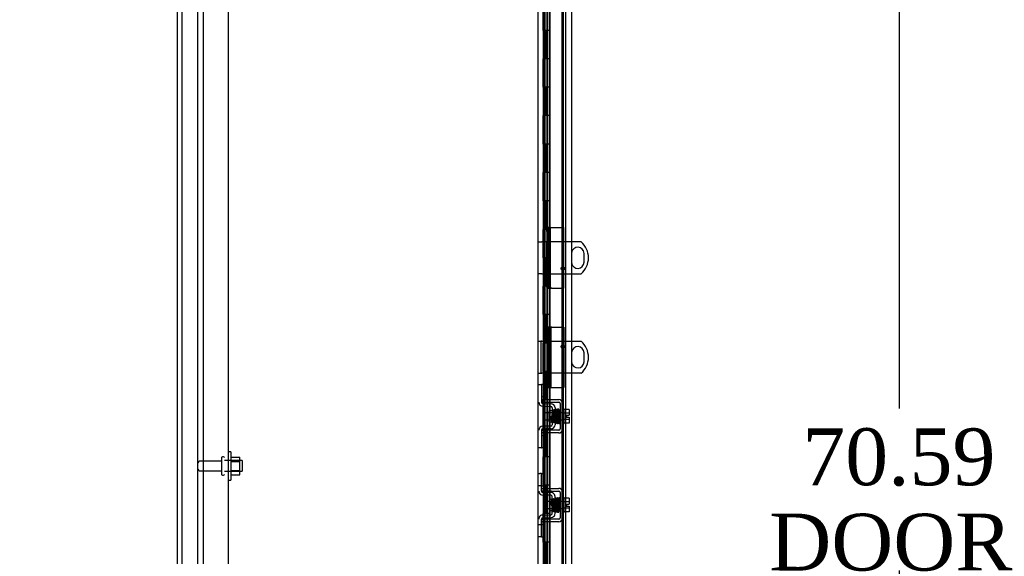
# Model space of a CAD drawing. Header units: inches. Extents: x 2 to 538, y -2 to 358.
# Tile 10 of 38: x 22 to 57, y 183 to 202. Entities that reach past the tile are written whole.
import ezdxf
from ezdxf.enums import TextEntityAlignment as Align
from ezdxf.lldxf.tags import DXFTag

# ---------------------------------------------------------------- set-up
doc = ezdxf.new("R2010")
doc.units = ezdxf.units.IN
doc.header["$MEASUREMENT"] = 0
for name, color, linetype in [('COM40153-2', 7, 'Continuous'), ('COM42667', 7, 'Continuous'), ('COM42780', 7, 'Continuous'), ('COM43134', 7, 'Continuous'), ('COM50780', 7, 'Continuous'), ('COM52167-15', 7, 'Continuous'), ('COM52168-15', 7, 'Continuous'), ('COM54746-68', 7, 'Continuous'), ('COM55738-23', 7, 'Continuous'), ('COM70220', 7, 'Continuous'), ('COM71188-5', 7, 'Continuous'), ('Default', 7, 'Continuous'), ('NTS166105', 7, 'Continuous'), ('SCC19011', 7, 'Continuous'), ('SPR20265', 7, 'Continuous'), ('STD26089', 7, 'Continuous'), ('WAF25035', 7, 'Continuous'), ('WAF25059', 7, 'Continuous')]:
    doc.layers.add(name, color=color, linetype=linetype)
doc.styles.add('SEACAD_Times_New_Roman', font='times.ttf')
tags = doc.linetypes.add('HIDDEN2', pattern=[0.1875, 0.125, -0.0625]).pattern_tags.tags
tags[6:7] = [DXFTag(74, 4), DXFTag(75, 0), DXFTag(340, '0'), DXFTag(46, 0.0), DXFTag(50, 0.0), DXFTag(44, 0.0), DXFTag(45, 0.0)]
tags[4:5] = [DXFTag(74, 4), DXFTag(75, 0), DXFTag(340, '0'), DXFTag(46, 0.0), DXFTag(50, 0.0), DXFTag(44, 0.0), DXFTag(45, 0.0)]
doc.dimstyles.new('HAMMOND_(STH_-_540x360)', dxfattribs={"dimtxt": 2, "dimasz": 2.5, "dimexe": 1, "dimexo": 1, "dimgap": 0.5, "dimtad": 0, "dimtih": 1, "dimtoh": 1, "dimzin": 0, "dimdsep": 46, "dimtxsty": 'SEACAD_Times_New_Roman', "dimblk1": '_SE_FILLED', "dimblk2": '_SE_FILLED', "dimsah": 1, "dimcen": 1, "dimadec": 0, "dimazin": 0, "dimtfac": 0.8, "dimtofl": 0, "dimtmove": 0, "dimatfit": 3, "dimfxl": 0, "dimtolj": 1, "dimtzin": 0, "dimarcsym": 0})

# ---------------------------------------------------------------- blocks, each defined once
blk = doc.blocks.new('SE3')
at = {"layer": 'COM40153-2', "color": 7, "linetype": 'HIDDEN2'}
for p, q in [((41.073, 194.648), (41.003, 194.648)), ((41.003, 194.648), (41.003, 194.619)), ((41.003, 194.506), (41.003, 194.619)), ((41.003, 194.506), (41.003, 194.171)), ((41.073, 194.619), (41.073, 194.648)), ((41.073, 194.619), (41.073, 194.506)), ((41.073, 194.171), (41.073, 194.506)), ((41.16, 194.648), (41.178, 194.648)), ((41.178, 194.648), (41.603, 194.648)), ((41.603, 192.523), (41.603, 194.648)), ((41.073, 194.171), (41.003, 194.171)), ((41.003, 193), (41.003, 194.171)), ((41.073, 193), (41.073, 194.171)), ((41.073, 193), (41.003, 193)), ((41.003, 193), (41.003, 192.666)), ((41.073, 192.666), (41.073, 193)), ((41.003, 192.553), (41.003, 192.666)), ((41.003, 192.553), (41.003, 192.523)), ((41.073, 192.523), (41.003, 192.523)), ((41.073, 192.666), (41.073, 192.553)), ((41.073, 192.523), (41.073, 192.553)), ((41.178, 192.523), (41.073, 192.523)), ((41.178, 192.523), (41.603, 192.523)), ((41.178, 191.148), (41.003, 191.148)), ((41.003, 191.148), (41.003, 189.023)), ((41.178, 191.148), (41.603, 191.148)), ((41.603, 191.148), (41.603, 189.023)), ((41.122, 189.023), (41.178, 189.023)), ((41.178, 189.023), (41.603, 189.023))]:
    blk.add_line(p, q, dxfattribs=at)
at = {"layer": 'COM42667', "color": 7, "linetype": 'HIDDEN2'}
for p, q in [((40.816, 188.6), (40.941, 188.6)), ((40.941, 188.6), (41.424, 188.6)), ((40.941, 188.505), (40.816, 188.505)), ((40.941, 188.505), (41.424, 188.505)), ((41.472, 188.457), (41.472, 187.566)), ((41.567, 188.457), (41.567, 187.566)), ((40.816, 187.518), (40.941, 187.518)), ((41.424, 187.518), (40.941, 187.518)), ((40.941, 187.423), (40.816, 187.423)), ((41.424, 187.423), (40.941, 187.423)), ((40.816, 185.476), (40.941, 185.476)), ((40.816, 185.381), (40.816, 185.419)), ((40.941, 185.476), (41.108, 185.476)), ((41.108, 185.476), (41.168, 185.476)), ((41.168, 185.476), (41.424, 185.476)), ((40.941, 185.381), (40.816, 185.381)), ((41.108, 185.381), (40.941, 185.381)), ((41.168, 185.381), (41.108, 185.381)), ((41.168, 185.381), (41.424, 185.381)), ((41.472, 185.333), (41.472, 184.442)), ((41.567, 185.333), (41.567, 184.442)), ((40.816, 184.394), (40.941, 184.394)), ((40.816, 184.356), (40.816, 184.394)), ((41.108, 184.394), (40.941, 184.394)), ((41.168, 184.394), (41.108, 184.394)), ((41.424, 184.394), (41.168, 184.394)), ((40.941, 184.299), (40.816, 184.299)), ((41.108, 184.299), (40.941, 184.299)), ((41.168, 184.299), (41.108, 184.299)), ((41.424, 184.299), (41.168, 184.299))]:
    blk.add_line(p, q, dxfattribs=at)
for centre, radius, start, end in [((41.424, 188.457), 0.143, 0, 90), ((41.424, 188.457), 0.048, 0, 90), ((41.424, 187.566), 0.143, 270, 0), ((41.424, 187.566), 0.048, 270, 0), ((41.424, 185.333), 0.143, 0, 90), ((41.424, 185.333), 0.048, 0, 90), ((41.424, 184.442), 0.143, 270, 0), ((41.424, 184.442), 0.048, 270, 0)]:
    blk.add_arc(centre, radius, start, end, dxfattribs=at)
at = {"layer": 'COM42780', "color": 7, "linetype": 'HIDDEN2'}
for p, q in [((40.721, 189.127), (40.816, 189.127)), ((40.816, 189.127), (40.816, 188.877)), ((40.83, 189.127), (40.816, 189.127)), ((40.816, 188.877), (40.816, 188.504)), ((40.881, 189.127), (40.83, 189.127)), ((40.881, 189.127), (40.881, 188.69)), ((40.816, 188.69), (40.83, 188.69)), ((40.881, 188.69), (40.83, 188.69)), ((40.862, 188.362), (41.151, 188.356)), ((40.863, 188.457), (41.153, 188.451)), ((41.103, 187.817), (41.103, 188.207)), ((41.198, 188.207), (41.103, 188.207)), ((41.198, 188.308), (41.198, 187.715)), ((41.293, 188.308), (41.293, 187.715)), ((40.816, 187.519), (40.816, 187.146)), ((41.151, 187.667), (40.862, 187.661)), ((41.153, 187.572), (40.863, 187.567)), ((41.103, 187.817), (41.198, 187.817)), ((40.83, 187.333), (40.816, 187.333)), ((40.816, 187.146), (40.816, 186.896)), ((40.83, 187.333), (40.881, 187.333)), ((40.881, 187.333), (40.881, 186.896)), ((40.816, 186.896), (40.721, 186.896)), ((40.816, 186.896), (40.83, 186.896)), ((40.881, 186.896), (40.83, 186.896)), ((40.721, 186.003), (40.763, 186.003)), ((40.814, 186.003), (40.763, 186.003)), ((40.814, 186.003), (40.881, 186.003)), ((40.814, 185.566), (40.814, 186.003)), ((40.881, 185.566), (40.881, 186.003)), ((40.763, 185.566), (40.721, 185.566)), ((40.814, 185.566), (40.763, 185.566)), ((40.814, 185.566), (40.881, 185.566)), ((40.816, 185.419), (40.816, 185.566)), ((41.151, 185.232), (40.862, 185.238)), ((41.153, 185.327), (40.863, 185.333)), ((41.103, 185.083), (41.103, 184.693)), ((41.198, 185.083), (41.103, 185.083)), ((41.207, 185.316), (41.153, 185.327)), ((41.198, 184.591), (41.198, 185.184)), ((41.293, 184.591), (41.293, 185.184)), ((40.862, 184.537), (41.151, 184.543)), ((40.863, 184.443), (41.153, 184.448)), ((41.103, 184.693), (41.198, 184.693)), ((41.153, 184.448), (41.207, 184.459)), ((40.721, 184.209), (40.763, 184.209)), ((40.763, 184.209), (40.814, 184.209)), ((40.814, 184.209), (40.881, 184.209)), ((40.814, 183.772), (40.814, 184.209)), ((40.816, 184.209), (40.816, 184.356)), ((40.881, 183.772), (40.881, 184.209)), ((40.763, 183.772), (40.721, 183.772)), ((40.814, 183.772), (40.763, 183.772)), ((40.814, 183.772), (40.881, 183.772))]:
    blk.add_line(p, q, dxfattribs=at)
for centre, radius, start, end in [((40.864, 188.504), 0.143, 180, 269), ((40.864, 188.504), 0.048, 180, 269), ((41.15, 188.308), 0.048, 0, 89), ((41.15, 188.308), 0.143, 0, 89), ((40.864, 187.519), 0.143, 91, 180), ((40.864, 187.519), 0.048, 91, 180), ((41.15, 187.715), 0.048, 271, 0), ((41.15, 187.715), 0.143, 271, 0), ((40.864, 185.38), 0.143, 180, 206.9082), ((40.864, 185.38), 0.143, 206.9082, 269), ((40.864, 185.38), 0.048, 180, 269), ((41.15, 185.184), 0.048, 0, 89), ((41.15, 185.184), 0.143, 0, 66.6665), ((40.864, 184.395), 0.143, 153.0918, 180), ((40.864, 184.395), 0.143, 91, 153.0918), ((40.864, 184.395), 0.048, 91, 180), ((41.15, 184.591), 0.048, 271, 0), ((41.15, 184.591), 0.143, 293.3335, 0)]:
    blk.add_arc(centre, radius, start, end, dxfattribs=at)
at = {"layer": 'COM43134', "color": 7, "linetype": 'HIDDEN2'}
for p, q in [((28.91, 220.137), (28.91, 152.387)), ((29.785, 220.077), (29.785, 152.447))]:
    blk.add_line(p, q, dxfattribs=at)
at = {"layer": 'COM50780', "color": 7, "linetype": 'HIDDEN2'}
for p, q in [((40.721, 194.148), (40.829, 194.148)), ((41.878, 194.148), (40.829, 194.148)), ((41.878, 193.742), (41.878, 193.429)), ((40.829, 193.023), (40.721, 193.023)), ((40.829, 193.023), (41.878, 193.023)), ((40.721, 190.648), (40.793, 190.648)), ((40.793, 190.648), (40.793, 189.523)), ((40.829, 190.648), (40.793, 190.648)), ((40.829, 190.648), (41.878, 190.648)), ((41.878, 190.242), (41.878, 189.929)), ((40.721, 189.523), (40.793, 189.523)), ((40.793, 189.523), (40.829, 189.523)), ((41.878, 189.523), (40.829, 189.523))]:
    blk.add_line(p, q, dxfattribs=at)
at = {"layer": 'COM50780', "color": 7, "linetype": 'Continuous'}
for p, q in [((42.217, 194.148), (41.878, 194.148)), ((42.315, 193.429), (42.315, 193.742)), ((41.878, 193.023), (42.217, 193.023)), ((41.878, 190.648), (42.217, 190.648)), ((42.315, 189.929), (42.315, 190.242)), ((42.217, 189.523), (41.878, 189.523))]:
    blk.add_line(p, q, dxfattribs=at)
at = {"layer": 'COM50780', "color": 7, "linetype": 'HIDDEN2'}
for centre in [(41.568, 193.211), (41.568, 190.461)]:
    blk.add_circle(centre, 0.0625, dxfattribs=at)
at = {"layer": 'COM50780', "color": 7, "linetype": 'Continuous'}
for centre, radius, start, end in [((41.721, 193.586), 0.75, 311.4096, 48.5904), ((42.096, 193.742), 0.219, 0, 175.2541), ((42.096, 193.429), 0.219, 184.7459, 0), ((41.721, 190.086), 0.75, 311.4096, 48.5904), ((42.096, 190.242), 0.219, 0, 175.2541), ((42.096, 189.929), 0.219, 184.7459, 0)]:
    blk.add_arc(centre, radius, start, end, dxfattribs=at)
at = {"layer": 'COM50780', "color": 7, "linetype": 'HIDDEN2'}
for centre, start, end in [((42.096, 193.742), 175.2541, 180), ((42.096, 193.429), 180, 184.7459), ((42.096, 190.242), 175.2541, 180), ((42.096, 189.929), 180, 184.7459)]:
    blk.add_arc(centre, 0.219, start, end, dxfattribs=at)
at = {"layer": 'COM52167-15', "color": 7, "linetype": 'HIDDEN2'}
for p, q in [((41.003, 194.648), (41.003, 194.648)), ((41.073, 194.648), (41.16, 194.648)), ((41.073, 194.648), (41.073, 192.522)), ((41.122, 194.648), (41.122, 192.522)), ((41.008, 192.522), (41.003, 192.522)), ((41.008, 192.522), (41.068, 192.522)), ((41.068, 192.522), (41.16, 192.522)), ((41.003, 191.149), (41.003, 189.023)), ((41.068, 189.023), (41.068, 191.149)), ((41.16, 189.023), (41.16, 191.149))]:
    blk.add_line(p, q, dxfattribs=at)
at = {"layer": 'COM52168-15', "color": 7, "linetype": 'Continuous'}
for p, q in [((41.108, 221.784), (41.108, 151.387)), ((41.878, 221.736), (41.878, 151.435))]:
    blk.add_line(p, q, dxfattribs=at)
at = {"layer": 'COM52168-15', "color": 7, "linetype": 'HIDDEN2'}
for p, q in [((41.003, 220.811), (41.003, 191.149)), ((41.073, 191.149), (41.003, 191.149)), ((41.073, 189.023), (41.073, 191.149)), ((41.003, 189.023), (41.073, 189.023)), ((41.003, 189.023), (41.003, 152.36))]:
    blk.add_line(p, q, dxfattribs=at)
at = {"layer": 'COM54746-68', "color": 7, "linetype": 'HIDDEN2'}
for p, q in [((40.939, 220.586), (40.939, 152.586)), ((41.039, 152.586), (41.039, 220.586)), ((41.594, 152.586), (41.594, 220.586)), ((40.872, 202.586), (40.872, 201.586)), ((40.877, 201.586), (40.877, 202.586)), ((41, 202.586), (41, 201.586)), ((40.903, 201.586), (40.872, 201.586)), ((40.872, 201.586), (40.872, 200.586)), ((40.948, 201.586), (40.948, 200.586)), ((40.989, 201.586), (40.989, 200.586)), ((40.903, 200.586), (40.872, 200.586)), ((40.872, 200.586), (40.872, 199.586)), ((40.877, 199.586), (40.877, 200.586)), ((41, 200.586), (41, 199.586)), ((40.903, 199.586), (40.872, 199.586)), ((40.872, 199.586), (40.872, 198.586)), ((40.948, 199.586), (40.948, 198.586)), ((40.989, 199.586), (40.989, 198.586)), ((40.903, 198.586), (40.872, 198.586)), ((40.872, 198.586), (40.872, 197.586)), ((40.877, 197.586), (40.877, 198.586)), ((41, 198.586), (41, 197.586)), ((40.903, 197.586), (40.872, 197.586)), ((40.872, 197.586), (40.872, 196.586)), ((40.948, 197.586), (40.948, 196.586)), ((40.989, 197.586), (40.989, 196.586)), ((40.903, 196.586), (40.872, 196.586)), ((40.872, 196.586), (40.872, 195.586)), ((40.877, 195.586), (40.877, 196.586)), ((41, 196.586), (41, 195.586)), ((40.903, 195.586), (40.872, 195.586)), ((40.872, 195.586), (40.872, 194.586)), ((40.948, 195.586), (40.948, 194.586)), ((40.989, 195.586), (40.989, 194.586)), ((40.903, 194.586), (40.872, 194.586)), ((40.872, 194.586), (40.872, 193.586)), ((40.877, 193.586), (40.877, 194.586)), ((41, 194.586), (41, 193.586)), ((40.903, 193.586), (40.872, 193.586)), ((40.872, 193.586), (40.872, 192.586)), ((40.948, 193.586), (40.948, 192.586)), ((40.989, 193.586), (40.989, 192.586)), ((40.903, 192.586), (40.872, 192.586)), ((40.872, 192.586), (40.872, 191.586)), ((40.877, 191.586), (40.877, 192.586)), ((41, 192.586), (41, 191.586)), ((40.903, 191.586), (40.872, 191.586)), ((40.872, 191.586), (40.872, 190.586)), ((40.948, 191.586), (40.948, 190.586)), ((40.989, 191.586), (40.989, 190.586)), ((40.903, 190.586), (40.872, 190.586)), ((40.872, 190.586), (40.872, 189.586)), ((40.877, 189.586), (40.877, 190.586)), ((41, 190.586), (41, 189.586)), ((40.903, 189.586), (40.872, 189.586)), ((40.872, 189.586), (40.872, 188.586)), ((40.948, 189.586), (40.948, 188.586)), ((40.989, 189.586), (40.989, 188.586)), ((40.903, 188.586), (40.872, 188.586)), ((40.872, 188.586), (40.872, 187.586)), ((40.877, 187.586), (40.877, 188.586)), ((41, 188.586), (41, 187.586)), ((40.903, 187.586), (40.872, 187.586)), ((40.872, 187.586), (40.872, 186.586)), ((40.948, 187.586), (40.948, 186.586)), ((40.989, 187.586), (40.989, 186.586)), ((40.903, 186.586), (40.872, 186.586)), ((40.872, 186.586), (40.872, 185.586)), ((40.877, 185.586), (40.877, 186.586)), ((41, 186.586), (41, 185.586)), ((40.903, 185.586), (40.872, 185.586)), ((40.872, 185.586), (40.872, 184.586)), ((40.948, 185.586), (40.948, 184.586)), ((40.989, 185.586), (40.989, 184.586)), ((40.903, 184.586), (40.872, 184.586)), ((40.872, 184.586), (40.872, 183.586)), ((40.877, 183.586), (40.877, 184.586)), ((41, 184.586), (41, 183.586)), ((40.903, 183.586), (40.872, 183.586)), ((40.872, 183.586), (40.872, 182.586)), ((40.948, 183.586), (40.948, 182.586)), ((40.989, 183.586), (40.989, 182.586))]:
    blk.add_line(p, q, dxfattribs=at)
at = {"layer": 'COM54746-68', "color": 7, "linetype": 'Continuous'}
for p, q in [((40.903, 201.586), (40.903, 202.586)), ((41.106, 201.586), (41.106, 202.586)), ((41.106, 201.586), (40.903, 201.586)), ((41.106, 201.586), (40.903, 201.586)), ((40.903, 200.586), (40.903, 201.586)), ((41.106, 200.586), (41.106, 201.586)), ((41.106, 200.586), (40.903, 200.586)), ((41.106, 200.586), (40.903, 200.586)), ((40.903, 199.586), (40.903, 200.586)), ((41.106, 199.586), (41.106, 200.586)), ((41.106, 199.586), (40.903, 199.586)), ((41.106, 199.586), (40.903, 199.586)), ((40.903, 198.586), (40.903, 199.586)), ((41.106, 198.586), (41.106, 199.586)), ((41.106, 198.586), (40.903, 198.586)), ((41.106, 198.586), (40.903, 198.586)), ((40.903, 197.586), (40.903, 198.586)), ((41.106, 197.586), (41.106, 198.586)), ((41.106, 197.586), (40.903, 197.586)), ((41.106, 197.586), (40.903, 197.586)), ((40.903, 196.586), (40.903, 197.586)), ((41.106, 196.586), (41.106, 197.586)), ((41.106, 196.586), (40.903, 196.586)), ((41.106, 196.586), (40.903, 196.586)), ((40.903, 195.586), (40.903, 196.586)), ((41.106, 195.586), (41.106, 196.586)), ((41.106, 195.586), (40.903, 195.586)), ((41.106, 195.586), (40.903, 195.586)), ((40.903, 194.586), (40.903, 195.586)), ((41.106, 194.586), (41.106, 195.586)), ((41.106, 194.586), (40.903, 194.586)), ((41.106, 194.586), (40.903, 194.586)), ((40.903, 193.586), (40.903, 194.586)), ((41.106, 193.586), (41.106, 194.586)), ((41.106, 193.586), (40.903, 193.586)), ((41.106, 193.586), (40.903, 193.586)), ((40.903, 192.586), (40.903, 193.586)), ((41.106, 192.586), (41.106, 193.586)), ((41.106, 192.586), (40.903, 192.586)), ((41.106, 192.586), (40.903, 192.586)), ((40.903, 191.586), (40.903, 192.586)), ((41.106, 191.586), (41.106, 192.586)), ((41.106, 191.586), (40.903, 191.586)), ((41.106, 191.586), (40.903, 191.586)), ((40.903, 190.586), (40.903, 191.586)), ((41.106, 190.586), (41.106, 191.586)), ((41.106, 190.586), (40.903, 190.586)), ((41.106, 190.586), (40.903, 190.586)), ((40.903, 189.586), (40.903, 190.586)), ((41.106, 189.586), (41.106, 190.586)), ((41.106, 189.586), (40.903, 189.586)), ((41.106, 189.586), (40.903, 189.586)), ((40.903, 188.586), (40.903, 189.586)), ((41.106, 188.586), (41.106, 189.586)), ((41.106, 188.586), (40.903, 188.586)), ((41.106, 188.586), (40.903, 188.586)), ((40.903, 187.586), (40.903, 188.586)), ((41.106, 187.586), (41.106, 188.586)), ((41.106, 187.586), (40.903, 187.586)), ((41.106, 187.586), (40.903, 187.586)), ((40.903, 186.586), (40.903, 187.586)), ((41.106, 186.586), (41.106, 187.586)), ((41.106, 186.586), (40.903, 186.586)), ((41.106, 186.586), (40.903, 186.586)), ((40.903, 185.586), (40.903, 186.586)), ((41.106, 185.586), (41.106, 186.586)), ((41.106, 185.586), (40.903, 185.586)), ((41.106, 185.586), (40.903, 185.586)), ((40.903, 184.586), (40.903, 185.586)), ((41.106, 184.586), (41.106, 185.586)), ((41.106, 184.586), (40.903, 184.586)), ((41.106, 184.586), (40.903, 184.586)), ((40.903, 183.586), (40.903, 184.586)), ((41.106, 183.586), (41.106, 184.586)), ((41.106, 183.586), (40.903, 183.586)), ((41.106, 183.586), (40.903, 183.586)), ((40.903, 182.586), (40.903, 183.586)), ((41.106, 182.586), (41.106, 183.586))]:
    blk.add_line(p, q, dxfattribs=at)
at = {"layer": 'COM55738-23', "color": 7, "linetype": 'HIDDEN2'}
for p, q in [((28.17, 150.594), (28.17, 222.344)), ((28.723, 150.594), (28.723, 222.344))]:
    blk.add_line(p, q, dxfattribs=at)
at = {"layer": 'COM70220', "color": 7, "linetype": 'HIDDEN2'}
blk.add_line((41.533, 221.053), (41.533, 151.906), dxfattribs=at)
at = {"layer": 'COM71188-5', "color": 7, "linetype": 'Continuous'}
for p, q in [((28.003, 150.512), (28.003, 222.447)), ((40.691, 221.167), (40.691, 151.792))]:
    blk.add_line(p, q, dxfattribs=at)
at = {"layer": 'COM71188-5', "color": 7, "linetype": 'HIDDEN2'}
blk.add_line((41.658, 221.167), (41.658, 151.792), dxfattribs=at)
at = {"layer": 'NTS166105', "color": 7, "linetype": 'HIDDEN2'}
for p, q in [((29.881, 186.578), (30.201, 186.578)), ((30.201, 186.416), (30.201, 186.578)), ((29.881, 186.416), (30.201, 186.416)), ((29.881, 186.107), (30.201, 186.107)), ((30.201, 186.107), (30.201, 186.416)), ((30.201, 185.946), (30.201, 186.107)), ((29.881, 185.946), (30.201, 185.946))]:
    blk.add_line(p, q, dxfattribs=at)
at = {"layer": 'SCC19011', "color": 7, "linetype": 'HIDDEN2'}
for p, q in [((41.793, 188.253), (41.612, 188.253)), ((41.793, 188.253), (41.793, 188.12)), ((40.88, 187.89), (40.88, 188.134)), ((41.612, 188.134), (40.88, 188.134)), ((40.88, 187.89), (41.612, 187.89)), ((41.793, 188.12), (41.612, 188.12)), ((41.793, 187.903), (41.612, 187.903)), ((41.698, 188.046), (41.793, 188.046)), ((41.698, 188.046), (41.698, 187.978)), ((41.698, 187.978), (41.793, 187.978)), ((41.793, 188.12), (41.793, 188.046)), ((41.793, 187.978), (41.793, 187.903)), ((41.793, 187.903), (41.793, 187.771)), ((41.793, 187.771), (41.612, 187.771)), ((41.793, 185.129), (41.612, 185.129)), ((41.793, 185.129), (41.793, 184.996)), ((40.88, 185.01), (40.88, 184.766)), ((41.612, 185.01), (40.88, 185.01)), ((40.88, 184.766), (41.612, 184.766)), ((41.793, 184.996), (41.612, 184.996)), ((41.793, 184.779), (41.612, 184.779)), ((41.698, 184.922), (41.698, 184.854)), ((41.698, 184.922), (41.793, 184.922)), ((41.698, 184.854), (41.793, 184.854)), ((41.793, 184.996), (41.793, 184.922)), ((41.793, 184.854), (41.793, 184.779)), ((41.793, 184.779), (41.793, 184.647)), ((41.793, 184.647), (41.612, 184.647))]:
    blk.add_line(p, q, dxfattribs=at)
at = {"layer": 'SPR20265', "color": 7, "linetype": 'HIDDEN2'}
for p, q in [((41.159, 188.012), (41.194, 188.012)), ((41.159, 184.888), (41.184, 184.888))]:
    blk.add_line(p, q, dxfattribs=at)
for centre, radius, start, end in [((36.549, 188.188), 4.891, 359.5941, 359.9583), ((36.522, 188.189), 4.954, 355.1676, 359.9373), ((41.339, 187.787), 0.0181, 180.2962, 0.6354), ((36.549, 184.711), 4.891, 0.0417, 4.8553), ((36.522, 184.71), 4.954, 0.0627, 4.8324)]:
    blk.add_arc(centre, radius, start, end, dxfattribs=at)
blk.add_ellipse((41.458, 188.184), major_axis=(0.0175, 0), ratio=0.707107, dxfattribs=at)
for start_param, end_param in [(3.144225, 6.283185), (0, 0.029803)]:
    blk.add_ellipse((41.458, 184.715), major_axis=(0.0175, 0), ratio=0.707107, start_param=start_param, end_param=end_param, dxfattribs=at)
for points, knots in [([(41.256, 187.805), (41.255, 187.809), (41.253, 187.818), (41.251, 187.851), (41.249, 187.894), (41.247, 187.94), (41.245, 187.988), (41.243, 188.045), (41.241, 188.105), (41.238, 188.158), (41.236, 188.194), (41.233, 188.215), (41.231, 188.227), (41.221, 188.234), (41.214, 188.235), (41.207, 188.234), (41.201, 188.229), (41.197, 188.223), (41.195, 188.212), (41.193, 188.187), (41.19, 188.151), (41.188, 188.111), (41.186, 188.063), (41.185, 188.028), (41.184, 188.011)], [0, 0, 0, 0, 0.0498436, 0.0967002, 0.1405955, 0.1815314, 0.2194862, 0.2544765, 0.3152997, 0.3654619, 0.409652, 0.4485892, 0.4814188, 0.4889058, 0.495916, 0.5065238, 0.5135393, 0.5236157, 0.5577634, 0.6106645, 0.6440309, 0.6818562, 0.7241002, 0.764095, 0.764095, 0.764095, 0.764095]), ([(41.2, 188.206), (41.2, 188.206), (41.2, 188.2), (41.202, 188.177), (41.204, 188.143), (41.206, 188.105), (41.208, 188.056), (41.21, 187.998), (41.212, 187.934), (41.215, 187.873), (41.218, 187.822), (41.22, 187.809), (41.221, 187.802)], [0.5312571, 0.5312571, 0.5312571, 0.5312571, 0.5585929, 0.6096433, 0.6421085, 0.6791741, 0.7208841, 0.7672768, 0.8183419, 0.8741554, 0.9346781, 1, 1, 1, 1]), ([(41.244, 188.217), (41.243, 188.209), (41.242, 188.185), (41.24, 188.151), (41.239, 188.135)], [0.1087958, 0.1087958, 0.1087958, 0.1087958, 0.2223565, 0.3065223, 0.3065223, 0.3065223, 0.3065223]), ([(41.283, 188.223), (41.282, 188.227), (41.282, 188.232), (41.276, 188.239), (41.268, 188.243), (41.261, 188.243), (41.255, 188.24), (41.25, 188.236), (41.247, 188.23), (41.247, 188.227), (41.247, 188.225)], [0, 0, 0, 0, 0.160978, 0.319941, 0.465269, 0.591846, 0.711965, 0.822973, 0.919786, 1, 1, 1, 1]), ([(41.247, 188.223), (41.248, 188.22), (41.25, 188.215), (41.252, 188.184), (41.254, 188.143), (41.256, 188.096), (41.258, 188.048), (41.26, 187.989), (41.263, 187.924), (41.265, 187.866), (41.267, 187.826), (41.269, 187.802), (41.273, 187.783), (41.288, 187.775), (41.3, 187.779), (41.308, 187.789), (41.309, 187.801), (41.311, 187.826), (41.313, 187.856), (41.314, 187.875), (41.314, 187.882)], [0, 0, 0, 0, 0.0490679, 0.095301, 0.1387049, 0.1792256, 0.2168316, 0.2515124, 0.3116979, 0.3614591, 0.4053465, 0.4437863, 0.4807605, 0.5002516, 0.5126381, 0.5301382, 0.5631975, 0.6133029, 0.6453829, 0.6655854, 0.6655854, 0.6655854, 0.6655854]), ([(41.304, 187.805), (41.304, 187.805), (41.303, 187.811), (41.302, 187.835), (41.3, 187.874), (41.298, 187.916), (41.296, 187.97), (41.294, 188.033), (41.291, 188.101), (41.288, 188.163), (41.285, 188.213), (41.283, 188.222), (41.282, 188.227)], [0.5252176, 0.5252176, 0.5252176, 0.5252176, 0.5500519, 0.604828, 0.6390024, 0.6775462, 0.720453, 0.7677407, 0.8193455, 0.8752892, 0.9355028, 1, 1, 1, 1]), ([(41.296, 188.231), (41.295, 188.225), (41.293, 188.215), (41.291, 188.18), (41.29, 188.152), (41.289, 188.139)], [0, 0, 0, 0, 0.0497131, 0.0964498, 0.1332447, 0.1332447, 0.1332447, 0.1332447]), ([(41.331, 188.235), (41.331, 188.236), (41.331, 188.238), (41.33, 188.241), (41.328, 188.243), (41.326, 188.246), (41.323, 188.248), (41.32, 188.249), (41.316, 188.25), (41.309, 188.249), (41.302, 188.245), (41.296, 188.237), (41.295, 188.231), (41.295, 188.227)], [0.0423433, 0.0423433, 0.0423433, 0.0423433, 0.0780693, 0.1166064, 0.1566075, 0.1991192, 0.2448555, 0.2942488, 0.3475582, 0.468612, 0.6213089, 0.801496, 1, 1, 1, 1]), ([(41.297, 188.228), (41.298, 188.228), (41.299, 188.227), (41.302, 188.201), (41.304, 188.152), (41.306, 188.102), (41.308, 188.058), (41.309, 188.012), (41.311, 187.964), (41.313, 187.917), (41.315, 187.874), (41.316, 187.836), (41.318, 187.807), (41.32, 187.788), (41.321, 187.785), (41.322, 187.784)], [0.0493682, 0.0493682, 0.0493682, 0.0493682, 0.1041505, 0.2141198, 0.3297994, 0.3901531, 0.4519694, 0.5152557, 0.5800319, 0.6463064, 0.7140466, 0.7832821, 0.8540388, 0.9262663, 0.9997798, 0.9997798, 0.9997798, 0.9997798]), ([(41.357, 187.788), (41.356, 187.79), (41.354, 187.796), (41.351, 187.839), (41.348, 187.908), (41.345, 187.982), (41.343, 188.044), (41.341, 188.091), (41.34, 188.135), (41.338, 188.174), (41.336, 188.205), (41.334, 188.227), (41.332, 188.236), (41.332, 188.237), (41.331, 188.237)], [0.0031575, 0.0031575, 0.0031575, 0.0031575, 0.106276, 0.2177664, 0.3343795, 0.4562757, 0.5195077, 0.5840716, 0.6500082, 0.7172741, 0.7858907, 0.8559002, 0.9272657, 0.9562295, 0.9562295, 0.9562295, 0.9562295]), ([(41.346, 188.241), (41.345, 188.236), (41.343, 188.214), (41.34, 188.171), (41.339, 188.145), (41.339, 188.143)], [0.1089671, 0.1089671, 0.1089671, 0.1089671, 0.2224256, 0.3403895, 0.3502806, 0.3502806, 0.3502806, 0.3502806]), ([(41.384, 188.234), (41.383, 188.239), (41.382, 188.246), (41.375, 188.254), (41.37, 188.257), (41.365, 188.258), (41.362, 188.257), (41.358, 188.256), (41.354, 188.254), (41.351, 188.252), (41.349, 188.248), (41.348, 188.244), (41.348, 188.242), (41.347, 188.24)], [0, 0, 0, 0, 0.324319, 0.462115, 0.581304, 0.633213, 0.682431, 0.732423, 0.783847, 0.836789, 0.89085, 0.94542, 1, 1, 1, 1]), ([(41.348, 188.236), (41.349, 188.229), (41.351, 188.214), (41.354, 188.162), (41.357, 188.092), (41.359, 188.013), (41.362, 187.933), (41.365, 187.862), (41.368, 187.806), (41.369, 187.791), (41.37, 187.782)], [0, 0, 0, 0, 0.123677, 0.247763, 0.372182, 0.497025, 0.622181, 0.747773, 0.873664, 1, 1, 1, 1]), ([(41.405, 187.784), (41.404, 187.792), (41.403, 187.808), (41.4, 187.863), (41.397, 187.933), (41.394, 188.013), (41.392, 188.093), (41.389, 188.162), (41.386, 188.216), (41.384, 188.23), (41.383, 188.238)], [0, 0, 0, 0, 0.125356, 0.250547, 0.375714, 0.500726, 0.625702, 0.75054, 0.875328, 1, 1, 1, 1]), ([(41.397, 188.25), (41.396, 188.246), (41.394, 188.238), (41.391, 188.196), (41.39, 188.162), (41.389, 188.149)], [0, 0, 0, 0, 0.1087369, 0.2223139, 0.2823724, 0.2823724, 0.2823724, 0.2823724]), ([(41.432, 188.248), (41.432, 188.25), (41.432, 188.252), (41.43, 188.256), (41.428, 188.26), (41.424, 188.264), (41.418, 188.266), (41.411, 188.266), (41.404, 188.263), (41.399, 188.259), (41.397, 188.253), (41.396, 188.249), (41.396, 188.247)], [0, 0, 0, 0, 0.065589, 0.134096, 0.204, 0.273642, 0.405923, 0.527776, 0.652215, 0.775569, 0.89228, 1, 1, 1, 1]), ([(41.397, 188.246), (41.398, 188.245), (41.4, 188.24), (41.402, 188.196), (41.405, 188.136), (41.407, 188.078), (41.409, 188.03), (41.41, 187.979), (41.412, 187.929), (41.414, 187.881), (41.416, 187.839), (41.418, 187.804), (41.419, 187.779), (41.421, 187.768), (41.422, 187.768), (41.422, 187.768)], [0.0084013, 0.0084013, 0.0084013, 0.0084013, 0.1047673, 0.2149815, 0.3308118, 0.3911182, 0.4528716, 0.5160814, 0.5807303, 0.6468516, 0.7144807, 0.783578, 0.8541849, 0.926338, 0.9626406, 0.9626406, 0.9626406, 0.9626406]), ([(41.457, 187.775), (41.456, 187.775), (41.455, 187.777), (41.452, 187.808), (41.45, 187.862), (41.448, 187.917), (41.446, 187.964), (41.444, 188.014), (41.443, 188.065), (41.441, 188.115), (41.439, 188.16), (41.437, 188.199), (41.435, 188.229), (41.433, 188.247), (41.432, 188.249), (41.432, 188.25)], [0.041658, 0.041658, 0.041658, 0.041658, 0.1062331, 0.2177365, 0.3345116, 0.3951575, 0.4571173, 0.5204025, 0.5850154, 0.650919, 0.7181243, 0.7866617, 0.856475, 0.927577, 0.9945625, 0.9945625, 0.9945625, 0.9945625]), ([(41.159, 188.012), (41.16, 187.996), (41.161, 187.971), (41.163, 187.93), (41.164, 187.893), (41.166, 187.861), (41.168, 187.836), (41.169, 187.818), (41.171, 187.808), (41.172, 187.807), (41.172, 187.807)], [0, 0, 0, 0, 0.1236932, 0.2477957, 0.3722334, 0.4970307, 0.6222178, 0.7477992, 0.8737106, 0.9604174, 0.9604174, 0.9604174, 0.9604174]), ([(41.207, 187.813), (41.206, 187.812), (41.205, 187.813), (41.204, 187.822), (41.202, 187.839), (41.201, 187.863), (41.199, 187.894), (41.198, 187.93), (41.196, 187.971), (41.195, 187.996), (41.194, 188.012)], [0.0491745, 0.0491745, 0.0491745, 0.0491745, 0.1247815, 0.2496118, 0.3745487, 0.4995316, 0.6245497, 0.7496304, 0.874808, 1, 1, 1, 1]), ([(41.207, 187.809), (41.208, 187.812), (41.21, 187.819), (41.212, 187.849), (41.214, 187.877), (41.214, 187.891)], [0, 0, 0, 0, 0.0491727, 0.0954645, 0.1386905, 0.1386905, 0.1386905, 0.1386905]), ([(41.258, 187.805), (41.259, 187.81), (41.261, 187.832), (41.263, 187.867), (41.264, 187.886)], [0.1070599, 0.1070599, 0.1070599, 0.1070599, 0.2191639, 0.3205784, 0.3205784, 0.3205784, 0.3205784]), ([(41.357, 187.784), (41.358, 187.787), (41.36, 187.794), (41.362, 187.832), (41.364, 187.864), (41.364, 187.876)], [0, 0, 0, 0, 0.1069729, 0.2190176, 0.2772299, 0.2772299, 0.2772299, 0.2772299]), ([(41.408, 187.777), (41.409, 187.781), (41.411, 187.803), (41.413, 187.845), (41.414, 187.871), (41.414, 187.873)], [0.1075026, 0.1075026, 0.1075026, 0.1075026, 0.219859, 0.336958, 0.3455788, 0.3455788, 0.3455788, 0.3455788]), ([(41.172, 187.81), (41.172, 187.808), (41.172, 187.806), (41.174, 187.802), (41.176, 187.798), (41.179, 187.795), (41.182, 187.793), (41.187, 187.792), (41.193, 187.792), (41.2, 187.795), (41.205, 187.8), (41.207, 187.806), (41.208, 187.81), (41.208, 187.812)], [0, 0, 0, 0, 0.058977, 0.121112, 0.184968, 0.249019, 0.31194, 0.372841, 0.48981, 0.614536, 0.743768, 0.872723, 1, 1, 1, 1]), ([(41.22, 187.806), (41.221, 187.803), (41.221, 187.797), (41.227, 187.789), (41.234, 187.785), (41.241, 187.784), (41.246, 187.786), (41.25, 187.788), (41.253, 187.791), (41.255, 187.793), (41.256, 187.796), (41.257, 187.799), (41.257, 187.801), (41.257, 187.802)], [0, 0, 0, 0, 0.180774, 0.350248, 0.499828, 0.623642, 0.733222, 0.784403, 0.832779, 0.878274, 0.921007, 0.961361, 1, 1, 1, 1]), ([(41.37, 187.787), (41.37, 187.781), (41.371, 187.774), (41.378, 187.765), (41.384, 187.762), (41.389, 187.762), (41.392, 187.762), (41.396, 187.763), (41.399, 187.765), (41.402, 187.768), (41.405, 187.771), (41.406, 187.775), (41.406, 187.778), (41.406, 187.779)], [0, 0, 0, 0, 0.337377, 0.476585, 0.593946, 0.643993, 0.690857, 0.738213, 0.787078, 0.837877, 0.890521, 0.944659, 1, 1, 1, 1]), ([(41.422, 187.769), (41.422, 187.769), (41.422, 187.768), (41.423, 187.766), (41.424, 187.763), (41.425, 187.76), (41.428, 187.758), (41.43, 187.756), (41.433, 187.754), (41.438, 187.753), (41.444, 187.754), (41.451, 187.758), (41.457, 187.766), (41.458, 187.772), (41.459, 187.776)], [0.0247586, 0.0247586, 0.0247586, 0.0247586, 0.0394799, 0.0780267, 0.1170502, 0.1577954, 0.2011902, 0.2478129, 0.2979655, 0.3517973, 0.4729948, 0.6248981, 0.8034762, 1, 1, 1, 1]), ([(41.171, 185.09), (41.17, 185.088), (41.169, 185.081), (41.168, 185.063), (41.166, 185.038), (41.164, 185.006), (41.163, 184.969), (41.161, 184.928), (41.16, 184.903), (41.159, 184.888)], [0.1262894, 0.1262894, 0.1262894, 0.1262894, 0.2522008, 0.3777822, 0.5029693, 0.6277666, 0.7522043, 0.8763068, 1, 1, 1, 1]), ([(41.208, 185.087), (41.208, 185.09), (41.207, 185.096), (41.201, 185.103), (41.194, 185.107), (41.187, 185.107), (41.18, 185.105), (41.175, 185.1), (41.172, 185.095), (41.172, 185.091), (41.172, 185.089)], [0, 0, 0, 0, 0.171749, 0.337669, 0.486578, 0.613302, 0.730062, 0.835396, 0.925606, 1, 1, 1, 1]), ([(41.173, 185.087), (41.173, 185.084), (41.175, 185.077), (41.177, 185.046), (41.179, 185.006), (41.181, 184.96), (41.183, 184.914), (41.185, 184.858), (41.188, 184.797), (41.19, 184.744), (41.193, 184.707), (41.195, 184.687), (41.199, 184.669), (41.214, 184.663), (41.223, 184.666), (41.228, 184.671), (41.232, 184.677), (41.234, 184.689), (41.236, 184.714), (41.238, 184.743), (41.239, 184.759), (41.239, 184.765)], [0, 0, 0, 0, 0.0490514, 0.0952673, 0.1386509, 0.1791504, 0.2167305, 0.2513805, 0.3114904, 0.3611945, 0.4050506, 0.4434983, 0.4785021, 0.4956238, 0.5070082, 0.5143821, 0.5252034, 0.5593817, 0.6109134, 0.643602, 0.6601314, 0.6601314, 0.6601314, 0.6601314]), ([(41.229, 184.693), (41.229, 184.693), (41.228, 184.699), (41.227, 184.72), (41.225, 184.755), (41.223, 184.793), (41.221, 184.843), (41.219, 184.902), (41.216, 184.965), (41.214, 185.025), (41.211, 185.075), (41.209, 185.085), (41.207, 185.09)], [0.5328988, 0.5328988, 0.5328988, 0.5328988, 0.5569074, 0.6092128, 0.6423045, 0.6799166, 0.7220481, 0.7687139, 0.8198491, 0.8754774, 0.935522, 1, 1, 1, 1]), ([(41.221, 185.097), (41.22, 185.092), (41.219, 185.083), (41.216, 185.051), (41.215, 185.023), (41.214, 185.008)], [0, 0, 0, 0, 0.0498287, 0.096661, 0.1398853, 0.1398853, 0.1398853, 0.1398853]), ([(41.257, 185.097), (41.257, 185.098), (41.257, 185.1), (41.256, 185.102), (41.255, 185.105), (41.253, 185.108), (41.251, 185.11), (41.247, 185.113), (41.242, 185.115), (41.235, 185.114), (41.227, 185.11), (41.222, 185.102), (41.221, 185.096), (41.22, 185.093)], [0, 0, 0, 0, 0.035882, 0.073188, 0.112909, 0.155738, 0.202044, 0.251913, 0.361271, 0.485727, 0.637722, 0.812554, 1, 1, 1, 1]), ([(41.222, 185.093), (41.223, 185.093), (41.224, 185.091), (41.227, 185.063), (41.229, 185.015), (41.231, 184.966), (41.233, 184.924), (41.235, 184.88), (41.236, 184.835), (41.238, 184.791), (41.24, 184.75), (41.242, 184.716), (41.244, 184.69), (41.245, 184.674), (41.246, 184.672), (41.247, 184.672)], [0.0386163, 0.0386163, 0.0386163, 0.0386163, 0.1041999, 0.2141673, 0.3298094, 0.3901346, 0.4519229, 0.5151799, 0.5799285, 0.646185, 0.7139159, 0.7831552, 0.853933, 0.9262015, 0.98991, 0.98991, 0.98991, 0.98991]), ([(41.282, 184.677), (41.281, 184.678), (41.279, 184.682), (41.276, 184.719), (41.273, 184.783), (41.271, 184.852), (41.268, 184.911), (41.267, 184.955), (41.265, 184.998), (41.263, 185.036), (41.261, 185.067), (41.259, 185.089), (41.258, 185.1), (41.257, 185.1), (41.256, 185.1)], [0.0138524, 0.0138524, 0.0138524, 0.0138524, 0.1062824, 0.2178177, 0.3344917, 0.4564531, 0.5197117, 0.5842959, 0.6502411, 0.7175013, 0.7860951, 0.8560626, 0.9273599, 0.9665702, 0.9665702, 0.9665702, 0.9665702]), ([(41.331, 184.67), (41.33, 184.676), (41.328, 184.686), (41.326, 184.724), (41.324, 184.77), (41.322, 184.82), (41.32, 184.87), (41.318, 184.93), (41.315, 184.993), (41.313, 185.048), (41.311, 185.084), (41.308, 185.103), (41.306, 185.111), (41.302, 185.118), (41.295, 185.122), (41.289, 185.123), (41.282, 185.121), (41.276, 185.117), (41.272, 185.111), (41.269, 185.099), (41.267, 185.072), (41.266, 185.038), (41.265, 185.019), (41.264, 185.012)], [0, 0, 0, 0, 0.0498062, 0.0966276, 0.140488, 0.1813946, 0.2193247, 0.2542949, 0.3151029, 0.3652644, 0.4095039, 0.4485899, 0.4658122, 0.4799438, 0.4861373, 0.4916742, 0.500166, 0.5061157, 0.5157515, 0.5507685, 0.6061814, 0.6406611, 0.6597863, 0.6597863, 0.6597863, 0.6597863]), ([(41.275, 185.094), (41.275, 185.094), (41.275, 185.088), (41.277, 185.065), (41.279, 185.031), (41.28, 184.992), (41.282, 184.941), (41.285, 184.881), (41.287, 184.813), (41.29, 184.748), (41.293, 184.691), (41.294, 184.676), (41.296, 184.668)], [0.5362763, 0.5362763, 0.5362763, 0.5362763, 0.5625298, 0.6122564, 0.6441552, 0.6807294, 0.7220204, 0.7680595, 0.8188387, 0.874429, 0.9347864, 1, 1, 1, 1]), ([(41.322, 185.115), (41.321, 185.112), (41.319, 185.106), (41.317, 185.067), (41.315, 185.033), (41.314, 185.018)], [0, 0, 0, 0, 0.1086563, 0.2221233, 0.29424, 0.29424, 0.29424, 0.29424]), ([(41.358, 185.112), (41.357, 185.115), (41.356, 185.119), (41.353, 185.124), (41.349, 185.128), (41.343, 185.13), (41.336, 185.13), (41.33, 185.128), (41.325, 185.123), (41.322, 185.118), (41.321, 185.114), (41.321, 185.112)], [0, 0, 0, 0, 0.147667, 0.223434, 0.298136, 0.43794, 0.563031, 0.685887, 0.803032, 0.90871, 1, 1, 1, 1]), ([(41.322, 185.111), (41.323, 185.108), (41.325, 185.103), (41.328, 185.057), (41.33, 184.999), (41.332, 184.943), (41.334, 184.896), (41.336, 184.848), (41.337, 184.801), (41.339, 184.756), (41.341, 184.717), (41.343, 184.685), (41.345, 184.663), (41.346, 184.654), (41.347, 184.654), (41.348, 184.654)], [0, 0, 0, 0, 0.1045038, 0.2144634, 0.330083, 0.3903051, 0.451994, 0.5151688, 0.5798125, 0.6459641, 0.7136653, 0.7828829, 0.8536605, 0.9260423, 0.9527188, 0.9527188, 0.9527188, 0.9527188]), ([(41.381, 184.663), (41.381, 184.663), (41.38, 184.665), (41.377, 184.69), (41.375, 184.739), (41.373, 184.79), (41.371, 184.834), (41.37, 184.882), (41.368, 184.93), (41.366, 184.978), (41.364, 185.022), (41.362, 185.06), (41.361, 185.09), (41.359, 185.11), (41.358, 185.113), (41.357, 185.115)], [0.053432, 0.053432, 0.053432, 0.053432, 0.1058673, 0.2171381, 0.3338118, 0.3944484, 0.4564245, 0.5197508, 0.5844221, 0.6504012, 0.7176964, 0.7863335, 0.8562538, 0.9274659, 1, 1, 1, 1]), ([(41.37, 185.117), (41.369, 185.108), (41.368, 185.093), (41.366, 185.052), (41.364, 185.027), (41.364, 185.023)], [0, 0, 0, 0, 0.1263356, 0.2522274, 0.2747382, 0.2747382, 0.2747382, 0.2747382]), ([(41.406, 185.124), (41.406, 185.124), (41.405, 185.126), (41.405, 185.128), (41.403, 185.131), (41.401, 185.133), (41.398, 185.135), (41.395, 185.136), (41.39, 185.137), (41.384, 185.137), (41.377, 185.132), (41.371, 185.123), (41.37, 185.117), (41.37, 185.112)], [0.0725895, 0.0725895, 0.0725895, 0.0725895, 0.0862289, 0.1249883, 0.163044, 0.2021154, 0.2436891, 0.2889083, 0.338607, 0.4554382, 0.607761, 0.7920008, 1, 1, 1, 1]), ([(41.373, 185.115), (41.373, 185.115), (41.374, 185.114), (41.376, 185.09), (41.379, 185.042), (41.381, 184.99), (41.382, 184.945), (41.384, 184.896), (41.386, 184.846), (41.387, 184.796), (41.389, 184.75), (41.391, 184.709), (41.393, 184.677), (41.395, 184.655), (41.396, 184.651), (41.397, 184.649)], [0.0603561, 0.0603561, 0.0603561, 0.0603561, 0.1038936, 0.2137208, 0.3293588, 0.3897246, 0.4515679, 0.5148967, 0.5797272, 0.6460597, 0.7138612, 0.7831568, 0.8539667, 0.9262377, 1, 1, 1, 1]), ([(41.432, 184.652), (41.431, 184.656), (41.429, 184.663), (41.426, 184.712), (41.423, 184.787), (41.42, 184.866), (41.418, 184.931), (41.416, 184.98), (41.414, 185.025), (41.412, 185.065), (41.41, 185.097), (41.408, 185.118), (41.407, 185.126), (41.406, 185.126), (41.406, 185.126)], [0, 0, 0, 0, 0.1061362, 0.2174647, 0.333926, 0.4557017, 0.5188968, 0.5834438, 0.6493904, 0.7166983, 0.7853922, 0.8555186, 0.9270505, 0.9466489, 0.9466489, 0.9466489, 0.9466489]), ([(41.42, 185.126), (41.419, 185.12), (41.417, 185.095), (41.415, 185.051), (41.414, 185.025)], [0.1085336, 0.1085336, 0.1085336, 0.1085336, 0.2217151, 0.3383123, 0.3383123, 0.3383123, 0.3383123]), ([(41.459, 185.123), (41.458, 185.126), (41.458, 185.131), (41.454, 185.139), (41.448, 185.144), (41.442, 185.145), (41.438, 185.146), (41.434, 185.145), (41.431, 185.143), (41.428, 185.141), (41.425, 185.138), (41.423, 185.135), (41.422, 185.132), (41.422, 185.129), (41.422, 185.128)], [0, 0, 0, 0, 0.174153, 0.333945, 0.47646, 0.59716, 0.649734, 0.701139, 0.752042, 0.802639, 0.852867, 0.902545, 0.951555, 1, 1, 1, 1]), ([(41.282, 184.672), (41.283, 184.675), (41.284, 184.681), (41.287, 184.711), (41.288, 184.741), (41.289, 184.758), (41.289, 184.76)], [0, 0, 0, 0, 0.0492216, 0.0955582, 0.1390455, 0.1445963, 0.1445963, 0.1445963, 0.1445963]), ([(41.333, 184.667), (41.334, 184.672), (41.336, 184.694), (41.338, 184.733), (41.339, 184.756)], [0.1071892, 0.1071892, 0.1071892, 0.1071892, 0.2193565, 0.3334396, 0.3334396, 0.3334396, 0.3334396]), ([(41.383, 184.661), (41.384, 184.669), (41.386, 184.683), (41.388, 184.722), (41.389, 184.746), (41.389, 184.75)], [0, 0, 0, 0, 0.1246717, 0.2494602, 0.2700157, 0.2700157, 0.2700157, 0.2700157]), ([(41.434, 184.66), (41.434, 184.66), (41.435, 184.669), (41.437, 184.695), (41.439, 184.73), (41.439, 184.745)], [0.1004609, 0.1004609, 0.1004609, 0.1004609, 0.1067733, 0.2186198, 0.288347, 0.288347, 0.288347, 0.288347]), ([(41.247, 184.674), (41.247, 184.673), (41.247, 184.67), (41.248, 184.666), (41.251, 184.662), (41.255, 184.659), (41.261, 184.656), (41.268, 184.656), (41.274, 184.659), (41.279, 184.664), (41.282, 184.67), (41.283, 184.673), (41.283, 184.676)], [0, 0, 0, 0, 0.063176, 0.129473, 0.197366, 0.265212, 0.394679, 0.515177, 0.639946, 0.76535, 0.886036, 1, 1, 1, 1]), ([(41.295, 184.672), (41.295, 184.667), (41.297, 184.661), (41.303, 184.652), (41.309, 184.65), (41.314, 184.649), (41.317, 184.649), (41.321, 184.65), (41.324, 184.652), (41.327, 184.655), (41.33, 184.658), (41.331, 184.662), (41.331, 184.665), (41.331, 184.666)], [0, 0, 0, 0, 0.314139, 0.451364, 0.572135, 0.625408, 0.67627, 0.728029, 0.781154, 0.835554, 0.89067, 0.945715, 1, 1, 1, 1]), ([(41.348, 184.656), (41.348, 184.655), (41.348, 184.653), (41.349, 184.651), (41.351, 184.648), (41.353, 184.646), (41.355, 184.644), (41.359, 184.642), (41.363, 184.641), (41.369, 184.642), (41.377, 184.646), (41.382, 184.655), (41.383, 184.661), (41.384, 184.665)], [0.0509784, 0.0509784, 0.0509784, 0.0509784, 0.0816467, 0.1201913, 0.1592904, 0.2003164, 0.2443071, 0.2919704, 0.3437824, 0.4630609, 0.6155091, 0.7972418, 1, 1, 1, 1]), ([(41.396, 184.652), (41.396, 184.649), (41.397, 184.643), (41.403, 184.636), (41.41, 184.633), (41.417, 184.633), (41.424, 184.635), (41.429, 184.64), (41.432, 184.645), (41.432, 184.649), (41.432, 184.651)], [0, 0, 0, 0, 0.156089, 0.311601, 0.454811, 0.580816, 0.702069, 0.815536, 0.915769, 1, 1, 1, 1])]:
    blk.add_open_spline(points, degree=3, knots=knots, dxfattribs=at)
at = {"layer": 'STD26089', "color": 7, "linetype": 'HIDDEN2'}
for p, q in [((29.56, 186.557), (29.56, 185.967)), ((29.63, 186.587), (29.59, 186.587)), ((30.285, 186.45), (29.66, 186.45)), ((30.285, 186.45), (30.285, 186.075)), ((29.56, 186.428), (28.783, 186.428)), ((28.783, 186.096), (29.56, 186.096)), ((29.59, 185.937), (29.63, 185.937)), ((29.66, 186.075), (30.285, 186.075))]:
    blk.add_line(p, q, dxfattribs=at)
for centre, radius, start, end in [((29.59, 186.557), 0.03, 90, 180), ((29.63, 186.557), 0.03, 0, 90), ((28.783, 186.368), 0.06, 90, 180), ((28.783, 186.156), 0.06, 180, 270), ((29.59, 185.967), 0.03, 180, 270), ((29.63, 185.967), 0.03, 270, 0)]:
    blk.add_arc(centre, radius, start, end, dxfattribs=at)
at = {"layer": 'WAF25035', "color": 7, "linetype": 'HIDDEN2'}
for p, q in [((41.612, 188.262), (41.567, 188.262)), ((41.612, 187.762), (41.612, 188.262)), ((41.567, 187.762), (41.612, 187.762)), ((41.612, 185.138), (41.567, 185.138)), ((41.612, 184.638), (41.612, 185.138)), ((41.567, 184.638), (41.612, 184.638))]:
    blk.add_line(p, q, dxfattribs=at)
at = {"layer": 'WAF25059', "color": 7, "linetype": 'HIDDEN2'}
for p, q in [((29.881, 186.762), (29.785, 186.762)), ((29.881, 186.762), (29.881, 185.762)), ((29.785, 185.762), (29.881, 185.762))]:
    blk.add_line(p, q, dxfattribs=at)
blk = doc.blocks.new('DMBLK3441')
at = {"layer": 'Default', "linetype": 'Continuous'}
for points in [[(25.503, 229.085), (25.503, 228.251), (28.003, 228.668)], [(36.536, 229.085), (34.036, 228.668), (36.536, 228.251)]]:
    blk.add_hatch(color=7, dxfattribs=at).paths.add_polyline_path(points)
at = {"layer": 'Default', "color": 7, "linetype": 'Continuous'}
for p, q in [((28.003, 223.447), (28.003, 229.668)), ((34.036, 223.782), (34.036, 229.668)), ((23.003, 228.668), (28.003, 228.668)), ((34.036, 228.668), (39.036, 228.668))]:
    blk.add_line(p, q, dxfattribs=at)
at = {"layer": 'Default', "color": 7, "linetype": 'Continuous', "style": 'SEACAD_Times_New_Roman'}
for s, p in [('6.03', (28.366, 229.668)), ('TYP', (28.223, 226.668))]:
    blk.add_text(s, height=2, dxfattribs=at).set_placement(p, align=Align.TOP_LEFT)
blk = doc.blocks.new('_SE_FILLED')
at = {"color": 0}
blk.add_line((0, 0), (-1, 0), dxfattribs=at)
blk.add_solid([(0, 0), (-1, -0.1665), (-1, 0.1665), (0, 0)], dxfattribs=at)
blk = doc.blocks.new('DMBLK3442')
at = {"layer": 'Default', "linetype": 'Continuous'}
for points in [[(18.693, 220.042), (19.526, 220.042), (19.11, 222.542)], [(18.693, 140.917), (19.11, 138.417), (19.526, 140.917)]]:
    blk.add_hatch(color=7, dxfattribs=at).paths.add_polyline_path(points)
at = {"layer": 'Default', "color": 7, "linetype": 'Continuous'}
for p, q in [((27.098, 222.542), (18.11, 222.542)), ((19.11, 182.18), (19.11, 222.542)), ((19.11, 138.417), (19.11, 179.48)), ((33.347, 138.417), (18.11, 138.417))]:
    blk.add_line(p, q, dxfattribs=at)
at = {"layer": 'Default', "color": 7, "linetype": 'Continuous', "style": 'SEACAD_Times_New_Roman'}
blk.add_text('84.13', height=2, dxfattribs=at).set_placement((15.697, 181.48), align=Align.TOP_LEFT)
blk = doc.blocks.new('DMBLK3448')
at = {"layer": 'Default', "linetype": 'Continuous'}
for points in [[(30.503, 234.997), (28.003, 234.581), (30.503, 234.164)], [(39.378, 234.997), (39.378, 234.164), (41.878, 234.581)]]:
    blk.add_hatch(color=7, dxfattribs=at).paths.add_polyline_path(points)
at = {"layer": 'Default', "color": 7, "linetype": 'Continuous'}
for p, q in [((28.003, 187.48), (28.003, 235.581)), ((41.878, 222.736), (41.878, 235.581)), ((28.003, 234.581), (30.828, 234.581)), ((39.053, 234.581), (41.878, 234.581))]:
    blk.add_line(p, q, dxfattribs=at)
at = {"layer": 'Default', "color": 7, "linetype": 'Continuous', "style": 'SEACAD_Times_New_Roman'}
blk.add_text('13.88', height=2, dxfattribs=at).set_placement((31.528, 235.581), align=Align.TOP_LEFT)
blk = doc.blocks.new('DMBLK3451')
at = {"layer": 'Default', "linetype": 'Continuous'}
for points in [[(53.826, 219.379), (53.41, 221.879), (52.993, 219.379)], [(53.826, 153.792), (52.993, 153.792), (53.41, 151.292)]]:
    blk.add_hatch(color=7, dxfattribs=at).paths.add_polyline_path(points)
at = {"layer": 'Default', "color": 7, "linetype": 'Continuous'}
for p, q in [((42.735, 221.879), (54.41, 221.879)), ((53.41, 221.879), (53.41, 188.286)), ((53.41, 182.586), (53.41, 151.292)), ((42.369, 151.292), (54.41, 151.292))]:
    blk.add_line(p, q, dxfattribs=at)
at = {"layer": 'Default', "color": 7, "linetype": 'Continuous', "style": 'SEACAD_Times_New_Roman'}
for s, p in [('70.59', (49.997, 187.586)), ('DOOR ', (48.836, 184.586))]:
    blk.add_text(s, height=2, dxfattribs=at).set_placement(p, align=Align.TOP_LEFT)

msp = doc.modelspace()

# ---------------------------------------------------------------- block references
at = {"layer": 'Default'}
msp.add_blockref('SE3', (0, 0), dxfattribs=at)

# ---------------------------------------------------------------- dimensions: what is measured, and where the dimension line sits
at = {"layer": 'Default', "color": 7, "linetype": 'Continuous'}
for base, p1, p2, text, picture, middle in [((41.878310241, 234.580733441), (28.003310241, 186.479503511), (41.878310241, 221.736003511), '\\A1;<>', 'DMBLK3448', (34.940810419, 234.580733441)), ((34.036, 228.668), (28.003, 150.512), (34.036, 222.782), '\\A1;<>\\PTYP', 'DMBLK3441', (31.02, 228.668))]:
    dim = msp.add_linear_dim(base=base, p1=p1, p2=p2, text=text, dimstyle='HAMMOND_(STH_-_540x360)', dxfattribs=at)
    dim.commit()
    dim.dimension.update_dxf_attribs({"geometry": picture, "text_midpoint": middle, "dimtype": 160})
for base, p1, p2, text, picture, middle in [((19.109521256, 222.542003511), (34.347310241, 138.417003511), (28.098310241, 222.542003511), '\\A1;<>', 'DMBLK3442', (19.109521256, 180.479503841)), ((53.41, 151.292), (41.735, 221.879), (41.369, 151.292), '\\A1;<>\\PDOOR ', 'DMBLK3451', (53.41, 186.586))]:
    dim = msp.add_linear_dim(base=base, p1=p1, p2=p2, angle=90, text=text, dimstyle='HAMMOND_(STH_-_540x360)', dxfattribs=at)
    dim.commit()
    dim.dimension.update_dxf_attribs({"geometry": picture, "text_midpoint": middle, "dimtype": 160})

doc.saveas('drawing.dxf')
